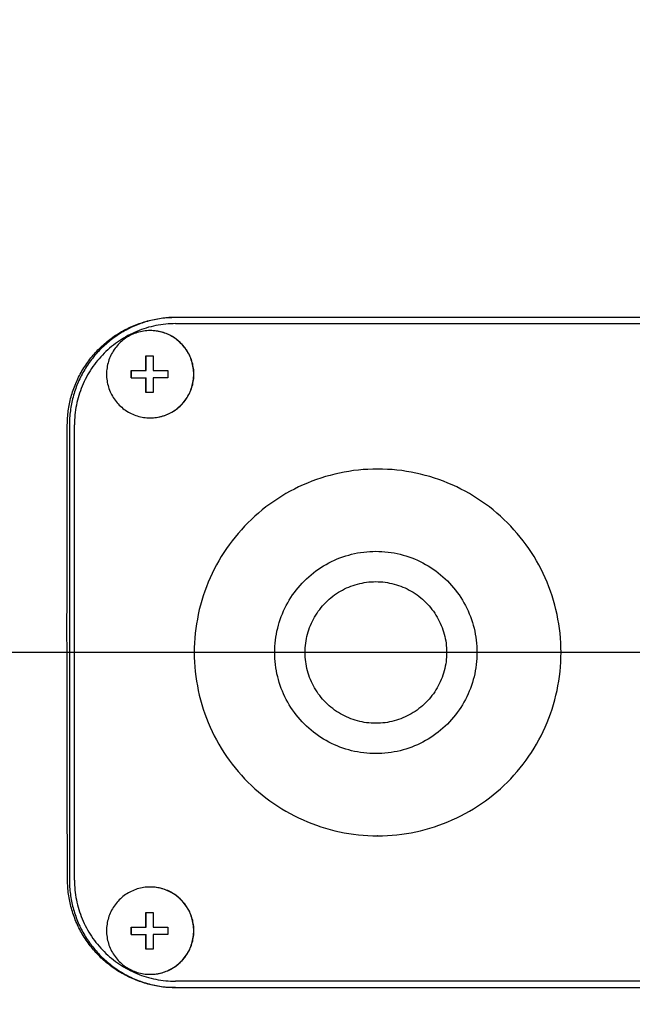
# Model space of a CAD drawing. Header units: millimetres. Extents: x 0 to 594, y 0 to 420.
# Tile 7 of 256: x 88.56 to 93.4, y 282.92 to 290.71. Entities that reach past the tile are written whole.
import ezdxf

# ---------------------------------------------------------------- set-up
doc = ezdxf.new("R2010")
doc.units = ezdxf.units.MM
doc.header["$LTSCALE"] = 32.67
doc.linetypes.add('CENTER', pattern=[0.6, 0.375, -0.075, 0.075, -0.075])
doc.linetypes.add('PHANTOM', pattern=[0.8, 0.45, -0.05, 0.1, -0.05, 0.1, -0.05])
doc.layers.get('0').update_dxf_attribs({"linetype": 'CONTINUOUS'})
for name, color, linetype in [('CRV', 7, 'CONTINUOUS'), ('DEFAULT_1', 7, 'CENTER'), ('DRIV_DIM', 7, 'CONTINUOUS')]:
    doc.layers.add(name, color=color, linetype=linetype)
doc.styles.get("Standard").update_dxf_attribs({"font": 'txt', "width": 0.8})
doc.dimstyles.new('DIMSTYLE_1', dxfattribs={"dimtxt": 3.8, "dimasz": 1.8, "dimexe": 0.18, "dimexo": 0.0625, "dimgap": 0.09, "dimtad": 1, "dimdec": 3, "dimlfac": 10, "dimdsep": 46, "dimtxsty": 'STANDARD', "dimblk": 'OPEN', "dimblk1": 'OPEN', "dimblk2": 'OPEN', "dimcen": 0.09, "dimadec": 0, "dimazin": 0, "dimtp": 0.001, "dimtm": 0.001, "dimtfac": 1, "dimtdec": 3, "dimtofl": 0, "dimtmove": 0, "dimatfit": 3, "dimldrblk": 'OPEN', "dimfxl": 1, "dimtolj": 1, "dimarcsym": 0})
doc.dimstyles.new('DIMSTYLE_2', dxfattribs={"dimtxt": 3.8, "dimasz": 1.8, "dimexe": 0.18, "dimexo": 0.0625, "dimgap": 0.09, "dimtad": 1, "dimdec": 3, "dimlfac": 10, "dimdsep": 46, "dimtxsty": 'STANDARD', "dimblk": 'OPEN', "dimblk1": 'OPEN', "dimblk2": 'OPEN', "dimcen": 0.09, "dimadec": 0, "dimazin": 0, "dimtp": 0.001, "dimtm": 0.001, "dimtfac": 1, "dimtdec": 3, "dimtofl": 0, "dimtmove": 0, "dimatfit": 3, "dimldrblk": 'OPEN', "dimfxl": 1, "dimtolj": 1, "dimarcsym": 0})
doc.dimstyles.new('DIMSTYLE_4', dxfattribs={"dimtxt": 3.8, "dimasz": 1.8, "dimexe": 0.18, "dimexo": 0.0625, "dimgap": 0.09, "dimtad": 1, "dimdec": 3, "dimlfac": 10, "dimdsep": 46, "dimtxsty": 'STANDARD', "dimblk": 'OPEN', "dimblk1": 'OPEN', "dimblk2": 'OPEN', "dimcen": 0.09, "dimadec": 0, "dimazin": 0, "dimtp": 0.5, "dimtm": 0.5, "dimtfac": 1, "dimtdec": 3, "dimtofl": 0, "dimtmove": 0, "dimatfit": 3, "dimldrblk": 'OPEN', "dimfxl": 1, "dimtolj": 1, "dimarcsym": 0})

# ---------------------------------------------------------------- blocks, each defined once
blk = doc.blocks.new('_OPEN')
at = {"color": 0, "linetype": 'BYBLOCK'}
for p, q in [((0, 0), (-1, 0.342)), ((-1, -0.342), (0, 0)), ((-1, 0), (0, 0))]:
    blk.add_line(p, q, dxfattribs=at)
blk = doc.blocks.new('*D10')
at = {"layer": 'DRIV_DIM', "color": 2, "linetype": 'CONTINUOUS'}
blk.add_line((50.8556, 330.5437), (127.9364, 285.7043), dxfattribs=at)
at = {"layer": 'DRIV_DIM', "color": 2, "linetype": 'CONTINUOUS', "xscale": 1.8, "yscale": 1.8, "zscale": 1.8, "rotation": 149.812569}
blk.add_blockref('_OPEN', (50.8556, 330.5437), dxfattribs=at)
at = {"layer": 'DRIV_DIM', "color": 2, "linetype": 'CONTINUOUS', "width": 0.8}
for s, p in [('R', (50.525, 331.8351)), ('891.741', (53.1528, 330.3065))]:
    blk.add_text(s, height=3.8, rotation=-30.18743, dxfattribs=at).set_placement(p)
blk = doc.blocks.new('*D11')
at = {"layer": 'DRIV_DIM', "color": 2, "linetype": 'CONTINUOUS'}
for p, q in [((127.9364, 285.7043), (38.3091, 378.0928)), ((60.274, 355.4511), (127.9364, 285.7043))]:
    blk.add_line(p, q, dxfattribs=at)
at = {"layer": 'DRIV_DIM', "color": 2, "linetype": 'CONTINUOUS', "xscale": 1.8, "yscale": 1.8, "zscale": 1.8, "rotation": 134.130903}
blk.add_blockref('_OPEN', (60.274, 355.4511), dxfattribs=at)
at = {"layer": 'DRIV_DIM', "color": 2, "linetype": 'CONTINUOUS', "width": 0.8}
for s, p in [('R', (38.9909, 378.7542)), ('971.741', (41.1077, 376.5723))]:
    blk.add_text(s, height=3.8, rotation=-45.8691, dxfattribs=at).set_placement(p)
blk = doc.blocks.new('*D14')
at = {"layer": 'DRIV_DIM', "color": 2, "linetype": 'CONTINUOUS'}
for p, q in [((129.4136, 285.9648), (190.8401, 296.7959)), ((126.4364, 285.7043), (64.0623, 285.7043))]:
    blk.add_line(p, q, dxfattribs=at)
for points in [[(187.9275, 298.1008), (188.8705, 296.4486), (189.1368, 298.3323)], [(65.4729, 287.5131), (66.0623, 285.7043), (66.704, 287.4952)]]:
    blk.add_lwpolyline(points, dxfattribs=at)
for start, end in [(10, 95), (95, 180)]:
    blk.add_arc((127.9364, 285.7043), 61.8741, start, end, dxfattribs=at)
at = {"layer": 'DRIV_DIM', "color": 2, "linetype": 'CONTINUOUS', "width": 0.766667}
blk.add_text('170%%d', height=3.8, rotation=11.56206, dxfattribs=at).set_placement((109.3788, 347.3438))
blk = doc.blocks.new('*D15')
at = {"layer": 'DRIV_DIM', "color": 2, "linetype": 'CONTINUOUS'}
for p, q in [((126.4364, 285.7043), (64.0528, 285.7043)), ((129.4136, 285.4438), (190.8494, 274.611))]:
    blk.add_line(p, q, dxfattribs=at)
for points in [[(66.6946, 283.9134), (66.0528, 285.7043), (65.4634, 283.8955)], [(189.1461, 273.0747), (188.8798, 274.9583), (187.9368, 273.3061)]]:
    blk.add_lwpolyline(points, dxfattribs=at)
for start, end in [(180, 265), (265, 350)]:
    blk.add_arc((127.9364, 285.7043), 61.8835, start, end, dxfattribs=at)
at = {"layer": 'DRIV_DIM', "color": 2, "linetype": 'CONTINUOUS', "width": 0.766667}
blk.add_text('170%%d', height=3.8, rotation=-14.87809, dxfattribs=at).set_placement((104.8639, 221.5506))
blk = doc.blocks.new('*D18')
at = {"layer": 'DRIV_DIM', "color": 2, "linetype": 'CONTINUOUS'}
for p, q in [((92.4563, 294.0043), (49.3012, 294.0043)), ((51.3012, 294.0043), (51.3012, 285.9043)), ((51.3012, 277.8043), (51.3012, 285.9043)), ((92.4563, 277.8043), (49.3012, 277.8043))]:
    blk.add_line(p, q, dxfattribs=at)
at = {"layer": 'DRIV_DIM', "color": 2, "linetype": 'CONTINUOUS', "xscale": 1.8, "yscale": 1.8, "zscale": 1.8}
for p, rotation in [((51.3012, 294.0043), 90), ((51.3012, 277.8043), 270)]:
    blk.add_blockref('_OPEN', p, dxfattribs=dict(at, rotation=rotation))
at = {"layer": 'DRIV_DIM', "color": 2, "linetype": 'CONTINUOUS', "width": 0.8}
blk.add_text('162', height=3.8, rotation=90, dxfattribs=at).set_placement((50.3512, 281.2736))

msp = doc.modelspace()

# ---------------------------------------------------------------- linework, layer by layer
at = {"color": 7, "linetype": 'CONTINUOUS'}
for p, q in [((89.79042, 288.3543), (97.185, 288.3543)), ((89.79347, 288.3043), (97.18805, 288.3043)), ((89.5583, 288.0493), (89.61626, 288.0493)), ((89.561, 287.9333), (89.561, 288.0493)), ((89.44239, 287.9333), (89.561, 287.9333)), ((89.44509, 287.8753), (89.44509, 287.9333)), ((89.61539, 287.9333), (89.73217, 287.9333)), ((89.44239, 287.8753), (89.561, 287.8753)), ((89.561, 287.7593), (89.561, 287.8753)), ((89.73217, 287.8753), (89.61539, 287.8753)), ((89.61626, 287.7593), (89.5583, 287.7593)), ((88.95405, 287.5043), (88.95405, 283.9043)), ((88.99406, 283.9043), (88.99406, 287.5043)), ((91.3923, 287.1543), (91.39038, 287.1543)), ((91.3923, 284.2543), (91.39038, 284.2543)), ((89.5583, 283.6493), (89.61626, 283.6493)), ((89.561, 283.5333), (89.561, 283.6493)), ((89.44239, 283.5333), (89.561, 283.5333)), ((89.44509, 283.4753), (89.44509, 283.5333)), ((89.61539, 283.5333), (89.73217, 283.5333)), ((89.44239, 283.4753), (89.561, 283.4753)), ((89.561, 283.3593), (89.561, 283.4753)), ((89.73217, 283.4753), (89.61539, 283.4753)), ((89.61626, 283.3593), (89.5583, 283.3593)), ((97.18805, 283.1043), (89.79347, 283.1043)), ((89.7926, 283.0543), (97.18718, 283.0543))]:
    msp.add_line(p, q, dxfattribs=at)
for points, knots in [([(88.93752, 287.5043), (88.93764, 287.54128), (88.94275, 287.61566), (88.96497, 287.72538), (89.00142, 287.8313), (89.05125, 287.93129), (89.11366, 288.02399), (89.18783, 288.10801), (89.27228, 288.18153), (89.36517, 288.24319), (89.46509, 288.29223), (89.57069, 288.32792), (89.67983, 288.3495), (89.75372, 288.3543), (89.79042, 288.3543)], [0, 0, 0, 0, 0.0830609, 0.166905, 0.2507564, 0.3339129, 0.4171322, 0.501064, 0.5849178, 0.6679146, 0.7507874, 0.8342386, 0.917561, 1, 1, 1, 1]), ([(89.79047, 288.3542), (89.75775, 288.3537), (89.68798, 288.3486), (89.58296, 288.32769), (89.47745, 288.29184), (89.37752, 288.24253), (89.28488, 288.18058), (89.20111, 288.10706), (89.12764, 288.02323), (89.06574, 287.93051), (89.01646, 287.83051), (88.98064, 287.72492), (88.95891, 287.61558), (88.95405, 287.54136), (88.95405, 287.5043)], [0, 0, 0, 0, 0.0743085, 0.158431, 0.2425575, 0.3266897, 0.4108289, 0.4949758, 0.5791309, 0.6632937, 0.7474634, 0.8316389, 0.9158184, 1, 1, 1, 1]), ([(89.79347, 288.3043), (89.74123, 288.3043), (89.63647, 288.29399), (89.48558, 288.24817), (89.34647, 288.17376), (89.22455, 288.07363), (89.12449, 287.95162), (89.05015, 287.81241), (89.00436, 287.66142), (88.99406, 287.55658), (88.99406, 287.5043)], [0, 0, 0, 0, 0.124955, 0.2499169, 0.3748915, 0.4998825, 0.6248915, 0.7499169, 0.874955, 1, 1, 1, 1]), ([(89.59231, 288.2493), (89.57513, 288.2493), (89.54073, 288.24672), (89.49031, 288.23521), (89.44217, 288.2163), (89.39738, 288.19042), (89.35694, 288.15815), (89.32176, 288.12021), (89.29263, 288.07745), (89.27019, 288.03081), (89.25495, 287.98136), (89.24724, 287.93018), (89.24724, 287.87842), (89.25495, 287.82725), (89.27019, 287.77779), (89.29263, 287.73116), (89.32176, 287.6884), (89.35694, 287.65046), (89.39738, 287.61819), (89.44217, 287.59231), (89.49031, 287.5734), (89.54073, 287.56188), (89.57513, 287.5593), (89.59231, 287.5593)], [0, 0, 0, 0, 0.0476018, 0.0952051, 0.1428113, 0.1904217, 0.2380368, 0.2856572, 0.3332826, 0.3809125, 0.428546, 0.4761817, 0.5238183, 0.571454, 0.6190875, 0.6667174, 0.7143428, 0.7619632, 0.8095783, 0.8571887, 0.9047949, 0.9523982, 1, 1, 1, 1]), ([(89.59361, 287.55931), (89.61035, 287.55937), (89.64431, 287.56198), (89.6943, 287.5734), (89.74245, 287.59231), (89.78724, 287.61819), (89.82767, 287.65046), (89.86285, 287.6884), (89.89198, 287.73116), (89.91442, 287.77779), (89.92967, 287.82725), (89.93737, 287.87842), (89.93737, 287.93018), (89.92967, 287.98136), (89.91442, 288.03081), (89.89198, 288.07745), (89.86285, 288.12021), (89.82767, 288.15815), (89.78724, 288.19042), (89.74245, 288.2163), (89.6943, 288.23521), (89.64431, 288.24663), (89.61035, 288.24924), (89.59361, 288.2493)], [0, 0, 0, 0, 0.0465086, 0.0942269, 0.1419482, 0.1896736, 0.2374038, 0.2851392, 0.3328797, 0.3806248, 0.4283733, 0.4761242, 0.5238758, 0.5716267, 0.6193752, 0.6671203, 0.7148608, 0.7625962, 0.8103264, 0.8580518, 0.9057731, 0.9534914, 1, 1, 1, 1]), ([(89.59362, 287.5593), (89.6093, 287.5593), (89.64071, 287.56145), (89.68692, 287.57106), (89.7314, 287.58688), (89.7733, 287.60861), (89.81186, 287.63585), (89.84636, 287.66809), (89.87615, 287.70473), (89.90067, 287.74509), (89.91947, 287.78841), (89.93221, 287.83389), (89.93863, 287.88069), (89.93863, 287.92792), (89.93221, 287.97471), (89.91947, 288.02019), (89.90067, 288.06352), (89.87615, 288.10388), (89.84636, 288.14052), (89.81186, 288.17276), (89.7733, 288.19999), (89.7314, 288.22173), (89.68692, 288.23754), (89.64071, 288.24715), (89.6093, 288.2493), (89.59362, 288.2493)], [0, 0, 0, 0, 0.0434625, 0.0869261, 0.130392, 0.1738611, 0.217334, 0.2608112, 0.3042927, 0.3477783, 0.3912674, 0.4347593, 0.4782529, 0.5217471, 0.5652407, 0.6087326, 0.6522217, 0.6957073, 0.7391888, 0.782666, 0.8261389, 0.869608, 0.9130739, 0.9565375, 1, 1, 1, 1]), ([(89.55744, 287.9333), (89.55744, 287.93685), (89.55747, 287.94432), (89.55751, 287.95609), (89.55757, 287.96892), (89.55766, 287.98278), (89.55776, 287.9977), (89.5579, 288.01376), (89.55808, 288.03109), (89.55822, 288.04308), (89.5583, 288.0493)], [0, 0, 0, 0, 0.0916656, 0.1933567, 0.304237, 0.4235474, 0.5518187, 0.6900048, 0.8390618, 1, 1, 1, 1]), ([(89.61626, 288.0493), (89.61618, 288.04308), (89.61604, 288.03109), (89.61586, 288.01376), (89.61572, 287.9977), (89.61561, 287.98278), (89.61553, 287.96892), (89.61547, 287.95609), (89.61542, 287.94432), (89.6154, 287.93685), (89.61539, 287.9333)], [0, 0, 0, 0, 0.1609382, 0.3099952, 0.4481813, 0.5764526, 0.695763, 0.8066433, 0.9083344, 1, 1, 1, 1]), ([(89.44239, 287.8753), (89.44237, 287.88175), (89.44235, 287.89464), (89.44235, 287.91397), (89.44237, 287.92686), (89.44239, 287.9333)], [0, 0, 0, 0, 0.3333292, 0.6666708, 1, 1, 1, 1]), ([(89.73217, 287.9333), (89.73216, 287.92686), (89.73213, 287.91397), (89.73213, 287.89464), (89.73216, 287.88175), (89.73217, 287.8753)], [0, 0, 0, 0, 0.3333292, 0.6666708, 1, 1, 1, 1]), ([(89.5583, 287.7593), (89.55822, 287.76553), (89.55808, 287.77751), (89.5579, 287.79484), (89.55776, 287.81091), (89.55766, 287.82582), (89.55757, 287.83968), (89.55751, 287.85252), (89.55747, 287.86428), (89.55744, 287.87176), (89.55744, 287.8753)], [0, 0, 0, 0, 0.1609382, 0.3099952, 0.4481813, 0.5764526, 0.695763, 0.8066433, 0.9083344, 1, 1, 1, 1]), ([(89.61539, 287.8753), (89.6154, 287.87176), (89.61542, 287.86428), (89.61547, 287.85252), (89.61553, 287.83968), (89.61561, 287.82582), (89.61572, 287.81091), (89.61586, 287.79484), (89.61604, 287.77751), (89.61618, 287.76553), (89.61626, 287.7593)], [0, 0, 0, 0, 0.0916656, 0.1933567, 0.304237, 0.4235474, 0.5518187, 0.6900048, 0.8390618, 1, 1, 1, 1]), ([(88.93899, 283.9043), (88.93776, 284.20372), (88.93587, 284.80342), (88.93467, 285.70354), (88.93513, 286.60412), (88.93654, 287.20443), (88.93752, 287.5043)], [0, 0, 0, 0, 0.2495187, 0.4997479, 0.7501031, 1, 1, 1, 1]), ([(91.39038, 287.1543), (91.2894, 287.1543), (91.0868, 287.13303), (90.79666, 287.03867), (90.53233, 286.88599), (90.30553, 286.68167), (90.12613, 286.43462), (90.002, 286.15564), (89.93855, 285.85694), (89.93856, 285.55156), (90.00203, 285.25287), (90.12617, 284.97392), (90.30557, 284.7269), (90.53236, 284.52259), (90.79668, 284.36993), (91.0868, 284.27558), (91.2894, 284.2543), (91.39038, 284.2543)], [0, 0, 0, 0, 0.0666438, 0.1332923, 0.19995, 0.2666159, 0.3332929, 0.3999769, 0.4666666, 0.5333568, 0.6000446, 0.6667249, 0.7333972, 0.8000583, 0.8667116, 0.9333572, 1, 1, 1, 1]), ([(91.3923, 284.2543), (91.49327, 284.2543), (91.69586, 284.27558), (91.98595, 284.36995), (92.25024, 284.52263), (92.47698, 284.72696), (92.65633, 284.974), (92.78044, 285.25295), (92.84387, 285.55163), (92.84387, 285.85698), (92.78044, 286.15565), (92.65633, 286.4346), (92.47698, 286.68164), (92.25024, 286.88597), (91.98595, 287.03866), (91.69586, 287.13302), (91.49327, 287.1543), (91.3923, 287.1543)], [0, 0, 0, 0, 0.0666428, 0.1332896, 0.1999441, 0.2666082, 0.3332824, 0.3999654, 0.4666544, 0.5333456, 0.6000346, 0.6667176, 0.7333918, 0.8000559, 0.8667104, 0.9333572, 1, 1, 1, 1]), ([(91.37698, 284.9043), (91.31274, 284.9043), (91.18371, 284.91995), (91.00182, 284.98901), (90.84162, 285.09964), (90.71257, 285.24541), (90.62212, 285.41785), (90.57555, 285.60694), (90.57555, 285.80169), (90.62213, 285.99078), (90.71258, 286.16321), (90.84164, 286.30898), (91.00183, 286.4196), (91.18371, 286.48865), (91.31274, 286.5043), (91.37698, 286.5043)], [0, 0, 0, 0, 0.076896, 0.1537993, 0.2307137, 0.3076421, 0.3845821, 0.4615312, 0.5384822, 0.6154298, 0.6923671, 0.7692923, 0.8462037, 0.9231047, 1, 1, 1, 1]), ([(91.37698, 286.5043), (91.44122, 286.5043), (91.57025, 286.48865), (91.75212, 286.41959), (91.9123, 286.30896), (92.04133, 286.16319), (92.13176, 285.99075), (92.17833, 285.80167), (92.17833, 285.60693), (92.13176, 285.41786), (92.04133, 285.24542), (91.9123, 285.09965), (91.75212, 284.98902), (91.57025, 284.91995), (91.44122, 284.9043), (91.37698, 284.9043)], [0, 0, 0, 0, 0.0768957, 0.1537976, 0.2307107, 0.3076372, 0.3845763, 0.4615244, 0.5384756, 0.6154237, 0.6923628, 0.7692893, 0.8462024, 0.9231043, 1, 1, 1, 1]), ([(91.37698, 285.1443), (91.32829, 285.1443), (91.23042, 285.15717), (91.09398, 285.21376), (90.97673, 285.30378), (90.88679, 285.4211), (90.83025, 285.55771), (90.81097, 285.7043), (90.83025, 285.8509), (90.88679, 285.98751), (90.97673, 286.10482), (91.09398, 286.19484), (91.23042, 286.25143), (91.32829, 286.2643), (91.37698, 286.2643)], [0, 0, 0, 0, 0.0833038, 0.1666155, 0.249941, 0.3332822, 0.4166372, 0.5, 0.5833628, 0.6667178, 0.750059, 0.8333845, 0.9166962, 1, 1, 1, 1]), ([(91.37698, 286.2643), (91.42568, 286.2643), (91.52354, 286.25143), (91.65996, 286.19483), (91.77719, 286.1048), (91.86711, 285.98749), (91.92363, 285.85089), (91.94291, 285.70431), (91.92364, 285.55773), (91.86712, 285.42113), (91.7772, 285.30381), (91.65997, 285.21378), (91.52355, 285.15717), (91.42568, 285.1443), (91.37698, 285.1443)], [0, 0, 0, 0, 0.0833059, 0.1666178, 0.249943, 0.3332814, 0.4166335, 0.4999936, 0.5833545, 0.666709, 0.7500506, 0.833379, 0.9166932, 1, 1, 1, 1]), ([(89.7926, 283.0543), (89.75598, 283.0543), (89.68248, 283.05907), (89.57417, 283.08038), (89.46937, 283.11554), (89.36975, 283.164), (89.27657, 283.22534), (89.19161, 283.29879), (89.11689, 283.38288), (89.05396, 283.47577), (89.00367, 283.57605), (88.96685, 283.68233), (88.94436, 283.79247), (88.93914, 283.86717), (88.93899, 283.9043)], [0, 0, 0, 0, 0.082235, 0.1648433, 0.2472284, 0.3297619, 0.4129224, 0.4970144, 0.5812397, 0.6647863, 0.7482524, 0.8324338, 0.9166107, 1, 1, 1, 1]), ([(88.95405, 283.9043), (88.95405, 283.86724), (88.95891, 283.79303), (88.98064, 283.68368), (89.01646, 283.57809), (89.06574, 283.47809), (89.12764, 283.38538), (89.20111, 283.30155), (89.28488, 283.22803), (89.37752, 283.16608), (89.47745, 283.11676), (89.58296, 283.08092), (89.68869, 283.05987), (89.7592, 283.0548), (89.79264, 283.05437)], [0, 0, 0, 0, 0.0840432, 0.1680844, 0.2521215, 0.336153, 0.4201775, 0.5041942, 0.5882028, 0.6722037, 0.7561977, 0.8401859, 0.9241701, 1, 1, 1, 1]), ([(88.99406, 283.9043), (88.99406, 283.85203), (89.00436, 283.74719), (89.05015, 283.5962), (89.12449, 283.45699), (89.22455, 283.33498), (89.34647, 283.23484), (89.48558, 283.16044), (89.63647, 283.11462), (89.74123, 283.1043), (89.79347, 283.1043)], [0, 0, 0, 0, 0.125045, 0.2500831, 0.3751085, 0.5001175, 0.6251085, 0.7500831, 0.875045, 1, 1, 1, 1]), ([(89.59231, 283.8493), (89.57513, 283.8493), (89.54073, 283.84672), (89.49031, 283.83521), (89.44217, 283.8163), (89.39738, 283.79042), (89.35694, 283.75815), (89.32176, 283.72021), (89.29263, 283.67745), (89.27019, 283.63081), (89.25495, 283.58136), (89.24724, 283.53018), (89.24724, 283.47842), (89.25495, 283.42725), (89.27019, 283.37779), (89.29263, 283.33116), (89.32176, 283.2884), (89.35694, 283.25046), (89.39738, 283.21819), (89.44217, 283.19231), (89.49031, 283.1734), (89.54073, 283.16188), (89.57513, 283.1593), (89.59231, 283.1593)], [0, 0, 0, 0, 0.0476018, 0.0952051, 0.1428113, 0.1904217, 0.2380368, 0.2856572, 0.3332826, 0.3809125, 0.428546, 0.4761817, 0.5238183, 0.571454, 0.6190875, 0.6667174, 0.7143428, 0.7619632, 0.8095783, 0.8571887, 0.9047949, 0.9523982, 1, 1, 1, 1]), ([(89.59361, 283.15931), (89.61035, 283.15937), (89.64431, 283.16198), (89.6943, 283.1734), (89.74245, 283.19231), (89.78724, 283.21819), (89.82767, 283.25046), (89.86285, 283.2884), (89.89198, 283.33116), (89.91442, 283.37779), (89.92967, 283.42725), (89.93737, 283.47842), (89.93737, 283.53018), (89.92967, 283.58136), (89.91442, 283.63081), (89.89198, 283.67745), (89.86285, 283.72021), (89.82767, 283.75815), (89.78724, 283.79042), (89.74245, 283.8163), (89.6943, 283.83521), (89.64431, 283.84663), (89.61035, 283.84924), (89.59361, 283.8493)], [0, 0, 0, 0, 0.0465086, 0.0942269, 0.1419482, 0.1896736, 0.2374038, 0.2851392, 0.3328797, 0.3806248, 0.4283733, 0.4761242, 0.5238758, 0.5716267, 0.6193752, 0.6671203, 0.7148608, 0.7625962, 0.8103264, 0.8580518, 0.9057731, 0.9534914, 1, 1, 1, 1]), ([(89.59362, 283.1593), (89.6093, 283.1593), (89.64071, 283.16145), (89.68692, 283.17106), (89.7314, 283.18688), (89.7733, 283.20861), (89.81186, 283.23585), (89.84636, 283.26809), (89.87615, 283.30473), (89.90067, 283.34509), (89.91947, 283.38841), (89.93221, 283.43389), (89.93863, 283.48069), (89.93863, 283.52792), (89.93221, 283.57471), (89.91947, 283.62019), (89.90067, 283.66352), (89.87615, 283.70388), (89.84636, 283.74052), (89.81186, 283.77276), (89.7733, 283.79999), (89.7314, 283.82173), (89.68692, 283.83754), (89.64071, 283.84715), (89.6093, 283.8493), (89.59362, 283.8493)], [0, 0, 0, 0, 0.0434625, 0.0869261, 0.130392, 0.1738611, 0.217334, 0.2608112, 0.3042927, 0.3477783, 0.3912674, 0.4347593, 0.4782529, 0.5217471, 0.5652407, 0.6087326, 0.6522217, 0.6957073, 0.7391888, 0.782666, 0.8261389, 0.869608, 0.9130739, 0.9565375, 1, 1, 1, 1]), ([(89.55744, 283.5333), (89.55744, 283.53685), (89.55747, 283.54432), (89.55751, 283.55609), (89.55757, 283.56892), (89.55766, 283.58278), (89.55776, 283.5977), (89.5579, 283.61376), (89.55808, 283.63109), (89.55822, 283.64308), (89.5583, 283.6493)], [0, 0, 0, 0, 0.0916656, 0.1933567, 0.304237, 0.4235474, 0.5518187, 0.6900048, 0.8390618, 1, 1, 1, 1]), ([(89.61626, 283.6493), (89.61618, 283.64308), (89.61604, 283.63109), (89.61586, 283.61376), (89.61572, 283.5977), (89.61561, 283.58278), (89.61553, 283.56892), (89.61547, 283.55609), (89.61542, 283.54432), (89.6154, 283.53685), (89.61539, 283.5333)], [0, 0, 0, 0, 0.1609382, 0.3099952, 0.4481813, 0.5764526, 0.695763, 0.8066433, 0.9083344, 1, 1, 1, 1]), ([(89.44239, 283.4753), (89.44237, 283.48175), (89.44235, 283.49464), (89.44235, 283.51397), (89.44237, 283.52686), (89.44239, 283.5333)], [0, 0, 0, 0, 0.3333292, 0.6666708, 1, 1, 1, 1]), ([(89.73217, 283.5333), (89.73216, 283.52686), (89.73213, 283.51397), (89.73213, 283.49464), (89.73216, 283.48175), (89.73217, 283.4753)], [0, 0, 0, 0, 0.3333292, 0.6666708, 1, 1, 1, 1]), ([(89.5583, 283.3593), (89.55822, 283.36553), (89.55808, 283.37751), (89.5579, 283.39484), (89.55776, 283.41091), (89.55766, 283.42582), (89.55757, 283.43968), (89.55751, 283.45252), (89.55747, 283.46428), (89.55744, 283.47176), (89.55744, 283.4753)], [0, 0, 0, 0, 0.1609382, 0.3099952, 0.4481813, 0.5764526, 0.695763, 0.8066433, 0.9083344, 1, 1, 1, 1]), ([(89.61539, 283.4753), (89.6154, 283.47176), (89.61542, 283.46428), (89.61547, 283.45252), (89.61553, 283.43968), (89.61561, 283.42582), (89.61572, 283.41091), (89.61586, 283.39484), (89.61604, 283.37751), (89.61618, 283.36553), (89.61626, 283.3593)], [0, 0, 0, 0, 0.0916656, 0.1933567, 0.304237, 0.4235474, 0.5518187, 0.6900048, 0.8390618, 1, 1, 1, 1])]:
    msp.add_open_spline(points, degree=3, knots=knots, dxfattribs=at)
for points in [[(89.59361, 288.2493), (89.59318, 288.2493), (89.59274, 288.2493), (89.59231, 288.2493)], [(89.59231, 287.5593), (89.59274, 287.5593), (89.59318, 287.5593), (89.59361, 287.55931)], [(89.59361, 283.8493), (89.59318, 283.8493), (89.59274, 283.8493), (89.59231, 283.8493)], [(89.59231, 283.1593), (89.59274, 283.1593), (89.59318, 283.1593), (89.59361, 283.15931)]]:
    msp.add_open_spline(points, degree=3, dxfattribs=at)
at = {"layer": 'CRV', "color": 8, "linetype": 'PHANTOM'}
for radius in [97.1741, 89.1741]:
    msp.add_arc((127.93637, 285.7043), radius, 10, 350, dxfattribs=at)
at = {"layer": 'DEFAULT_1', "color": 2, "linetype": 'CENTER'}
msp.add_line((127.93637, 285.7043), (57.19364, 285.7043), dxfattribs=at)

# ---------------------------------------------------------------- dimensions: what is measured, and where the dimension line sits
at = {"layer": 'DRIV_DIM', "color": 2, "linetype": 'CONTINUOUS'}
for mpoint, picture, middle in [((60.27404, 355.4511), '*D11', (48.82165, 371.34936)), ((50.85561, 330.54375), '*D10', (61.99133, 327.36301))]:
    dim = msp.add_radius_dim(center=(127.93637, 285.7043), mpoint=mpoint, dimstyle='DIMSTYLE_2', dxfattribs=at)
    dim.commit()
    dim.dimension.update_dxf_attribs({"geometry": picture, "text_midpoint": middle, "dimtype": 164})
for base, line1, line2, picture, middle in [((122.54369, 347.34296), ((129.41358, 285.96478), (190.84009, 296.79593)), ((64.06226, 285.7043), (126.43637, 285.7043)), '*D14', (114.7064, 350.3731)), ((122.54287, 224.05624), ((126.43637, 285.7043), (64.05282, 285.7043)), ((190.84939, 274.61104), (129.41358, 285.44383)), '*D15', (110.98305, 221.8908))]:
    dim = msp.add_angular_dim_2l(base=base, line1=line1, line2=line2, dimstyle='DIMSTYLE_4', dxfattribs=at)
    dim.commit()
    dim.dimension.update_dxf_attribs({"geometry": picture, "text_midpoint": middle, "dimtype": 162})
dim = msp.add_linear_dim(base=(51.30119, 277.8043), p1=(92.45634, 294.0043), p2=(92.45634, 277.8043), angle=270, dimstyle='DIMSTYLE_1', dxfattribs=at)
dim.commit()
dim.dimension.update_dxf_attribs({"geometry": '*D18', "text_midpoint": (48.45119, 285.83364), "dimtype": 160})

doc.saveas('drawing.dxf')
